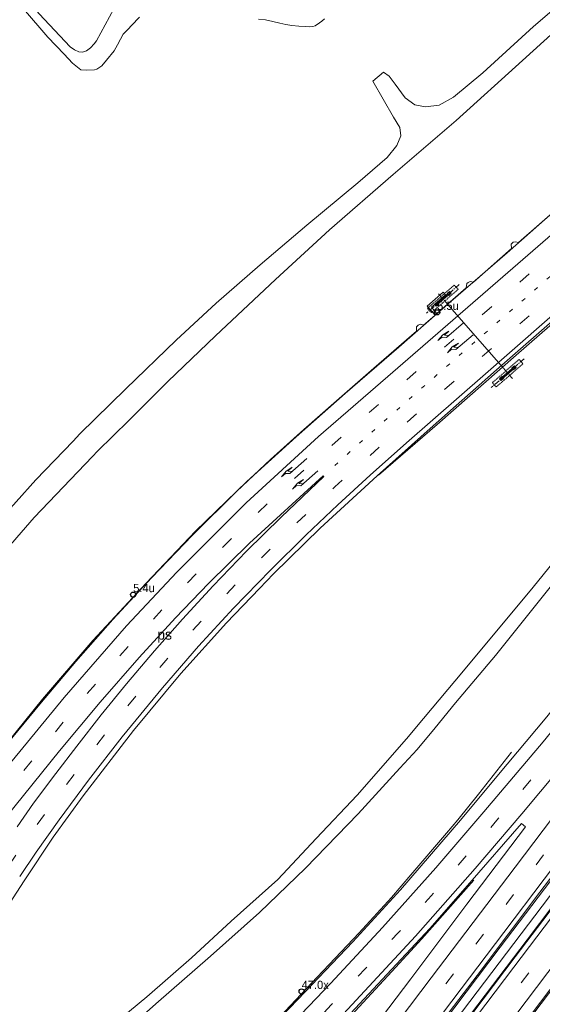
# Model space of a CAD drawing. Header units: metres. Extents: x 83575 to 86200, y 450600 to 453750.
# Tile 60 of 94: x 84973 to 85099, y 452396 to 452634. Entities that reach past the tile are written whole.
import ezdxf
from ezdxf.enums import TextEntityAlignment as Align

# ---------------------------------------------------------------- set-up
doc = ezdxf.new("R2010")
doc.units = ezdxf.units.M
for name, pattern in [('13strp', [4, 1, -3]), ('39strp', [12, 3, -9]), ('CENTER', [2, 1.25, -0.25, 0.25, -0.25]), ('DASHED2', [0.375, 0.25, -0.125])]:
    doc.linetypes.add(name, pattern=pattern)
for name, color, linetype, lineweight in [('bw-bs-portaal', 253, 'Continuous', 18), ('gr-bs-geleiderail', 253, 'geleiderail', 18), ('gw-bs-grondwerklijn', 253, 'Continuous', 18), ('kd-bs-kadastralegrens', 253, 'Continuous', 18), ('mk-bs-13streep 0.45', 253, '13strp', 18), ('mk-bs-39streep 0.15', 253, '39strp', 18), ('mk-bs-pijlre750', 253, 'Continuous', 18), ('mk-bs-streep 0.15', 253, 'Continuous', 18), ('mk-bs-vlakmark', 253, 'Continuous', 18), ('vh-bs-randverharding', 253, 'Continuous', 18), ('wm-bs-hectometerbord text', 253, 'Continuous', 18), ('wm-bs-lijnverlich', 253, 'lijnverlich', 18)]:
    doc.layers.add(name, color=color, linetype=linetype, lineweight=lineweight)
doc.styles.add('rtw_iso', font='iso-rtw.shx')
doc.linetypes.add('geleiderail', pattern='A,2,-1,[175,RTW.shx,S=0.5,R=0,X=0,Y=0],-1', length=4)
doc.linetypes.add('lijnverlich', pattern='A,0,-5,[22,RTW.shx,S=1,R=0,X=-0.625,Y=0],2.5,-0.5,[3,RTW.shx,S=0.5,R=0,X=0,Y=0],-0.5,2.5,[22,RTW.shx,S=1,R=180,X=0.625,Y=0],-5', length=16)

# ---------------------------------------------------------------- blocks, each defined once
blk = doc.blocks.new('poer SB40-flat-83')
h = blk.add_hatch()
h.set_pattern_fill('ACET-2D-ANSI31', color=252, angle=41.0993, style=0)
h.set_pattern_definition([(86.0992743, (-85074.838, -452566.187), (-3.16764485, 0.21598867), [])])
h.paths.add_polyline_path([(-1.64, -1.43), (1.64, 1.43), (1.41, 1.7), (-1.87, -1.17)])
at = {"layer": 'bw-bs-portaal', "linetype": 'CENTER'}
for points in [[(3.84, 3.58), (-4.07, -3.32)], [(1, -1.15), (-1.23, 1.41)]]:
    blk.add_lwpolyline(points, dxfattribs=at)
at = {"layer": 'bw-bs-portaal', "linetype": 'DASHED2'}
blk.add_lwpolyline([(-2.86, -3.19), (3.55, 2.4), (2.63, 3.45), (-3.78, -2.13)], close=True, dxfattribs=at)
at = {"layer": 'bw-bs-portaal', "linetype": 'Continuous'}
blk.add_lwpolyline([(1.64, 1.43), (1.41, 1.7), (-1.87, -1.17), (-1.64, -1.43)], close=True, dxfattribs=at)
at = {"layer": 'bw-bs-portaal', "linetype": 'CENTER'}
for points in [[(1.29, 0.96), (0.89, 1.41), (1.5, 1.94), (1.89, 1.48), (1.29, 0.96)], [(-1.73, -1.67), (-2.12, -1.22), (-1.52, -0.69), (-1.12, -1.15), (-1.73, -1.67)]]:
    blk.add_lwpolyline(points, close=True, dxfattribs=at)
blk = doc.blocks.new('poer SB40-flat-84')
h = blk.add_hatch()
h.set_pattern_fill('ACET-2D-ANSI31', color=252, angle=41.0993, style=0)
h.set_pattern_definition([(86.0992743, (-85090.458, -452548.281), (-3.16764485, 0.21598867), [])])
h.paths.add_polyline_path([(-1.64, -1.43), (1.64, 1.43), (1.41, 1.7), (-1.87, -1.17)])
at = {"layer": 'bw-bs-portaal', "linetype": 'CENTER'}
for points in [[(3.84, 3.58), (-4.07, -3.32)], [(1, -1.15), (-1.23, 1.41)]]:
    blk.add_lwpolyline(points, dxfattribs=at)
at = {"layer": 'bw-bs-portaal', "linetype": 'DASHED2'}
blk.add_lwpolyline([(-2.86, -3.19), (3.55, 2.4), (2.63, 3.45), (-3.78, -2.13)], close=True, dxfattribs=at)
at = {"layer": 'bw-bs-portaal', "linetype": 'Continuous'}
blk.add_lwpolyline([(1.64, 1.43), (1.41, 1.7), (-1.87, -1.17), (-1.64, -1.43)], close=True, dxfattribs=at)
at = {"layer": 'bw-bs-portaal', "linetype": 'CENTER'}
for points in [[(1.29, 0.96), (0.89, 1.41), (1.5, 1.94), (1.89, 1.48), (1.29, 0.96)], [(-1.73, -1.67), (-2.12, -1.22), (-1.52, -0.69), (-1.12, -1.15), (-1.73, -1.67)]]:
    blk.add_lwpolyline(points, close=True, dxfattribs=at)
blk = doc.blocks.new('dtbattr-r-flat-9')
at = {"layer": 'mk-bs-vlakmark', "style": 'rtw_iso'}
blk.add_attdef('TAG', text='', height=2.5, dxfattribs=at).set_placement((0, 0), align=Align.MIDDLE_CENTER)
blk = doc.blocks.new('pijlr-flat-1')
at = {"layer": 'mk-bs-pijlre750'}
for p, q in [((0, 0), (-4.13, -3.56)), ((-5, -2.93), (-3.52, -2.05)), ((-3.52, -2.05), (-4.62, -2.99)), ((-6.17, -4.33), (-5, -2.93)), ((-6.17, -4.33), (-5.18, -3.48)), ((-5.18, -3.48), (-4.13, -3.56)), ((-4.62, -2.99), (-3.56, -3.07))]:
    blk.add_line(p, q, dxfattribs=at)
blk = doc.blocks.new('pijlr-flat-17')
at = {"layer": 'mk-bs-pijlre750'}
for p, q in [((0, 0), (-4.09, -3.6)), ((-4.97, -2.98), (-3.5, -2.08)), ((-3.5, -2.08), (-4.58, -3.04)), ((-6.12, -4.4), (-4.97, -2.98)), ((-6.12, -4.4), (-5.15, -3.54)), ((-5.15, -3.54), (-4.09, -3.6)), ((-4.58, -3.04), (-3.53, -3.11))]:
    blk.add_line(p, q, dxfattribs=at)
blk = doc.blocks.new('pijlr-flat-102')
at = {"layer": 'mk-bs-pijlre750'}
for p, q in [((0, 0), (-4.09, -3.6)), ((-4.97, -2.98), (-3.5, -2.08)), ((-3.5, -2.08), (-4.58, -3.04)), ((-6.12, -4.4), (-4.97, -2.98)), ((-6.12, -4.4), (-5.15, -3.54)), ((-5.15, -3.54), (-4.09, -3.6)), ((-4.58, -3.04), (-3.53, -3.11))]:
    blk.add_line(p, q, dxfattribs=at)
blk = doc.blocks.new('pijlr-flat-119')
at = {"layer": 'mk-bs-pijlre750'}
for p, q in [((0, 0), (-4.13, -3.56)), ((-5, -2.93), (-3.52, -2.05)), ((-3.52, -2.05), (-4.62, -2.99)), ((-6.17, -4.33), (-5, -2.93)), ((-6.17, -4.33), (-5.18, -3.48)), ((-5.18, -3.48), (-4.13, -3.56)), ((-4.62, -2.99), (-3.56, -3.07))]:
    blk.add_line(p, q, dxfattribs=at)
blk = doc.blocks.new('HMP1-flat-102')
at = {"color": 253}
blk.add_circle((0, 0), 0.625, dxfattribs=at)
blk = doc.blocks.new('HMP1-flat-104')
at = {"color": 253}
blk.add_circle((0, 0), 0.625, dxfattribs=at)
blk = doc.blocks.new('HMP1-flat-107')
at = {"color": 253}
blk.add_circle((0, 0), 0.625, dxfattribs=at)

msp = doc.modelspace()

# ---------------------------------------------------------------- linework, layer by layer
at = {"layer": 'bw-bs-portaal', "flags": 128}
msp.add_lwpolyline([(85075.84, 452565.04), (85089.23, 452549.69)], dxfattribs=at)
at = {"layer": 'gr-bs-geleiderail', "flags": 128}
for points in [[(85206.5, 452687.28), (85199.86, 452680.21), (85189.5, 452669.55), (85179.98, 452659.95), (85169.57, 452649.73), (85156.65, 452637.28), (85145.74, 452627.16), (85131.25, 452613.73), (85118.05, 452601.96), (85104.76, 452590.22), (85090.18, 452577.42), (85076.65, 452565.65), (85064.09, 452554.72), (85051.22, 452543.54), (85039.38, 452533.08), (85027.51, 452522.34), (85015.16, 452510.31), (85003.24, 452497.81), (84990.43, 452483.98), (84978.33, 452469.87), (84963.23, 452451.25), (84956.87, 452443.13)], [(85221.62, 452674.32), (85208.63, 452660.56), (85185.97, 452637.8), (85164.75, 452617.33), (85138.34, 452593.2), (85112.39, 452570.22), (85092.38, 452552.74), (85073.33, 452536.01), (85059.24, 452523.83)], [(85044.15, 452351.79), (85051.39, 452361.36), (85062.8, 452376.34), (85074.88, 452392.03), (85088.56, 452410.12), (85102.29, 452428.2), (85115.95, 452446.17), (85129.54, 452464.26), (85144.09, 452483.47), (85158.51, 452502.63), (85173.9, 452522.93), (85188.96, 452543.04), (85205.87, 452565.32), (85222.89, 452587.6), (85240.54, 452611), (85262.15, 452639.59)], [(85265.25, 452636.92), (85250.26, 452617.02), (85232.54, 452593.57), (85216.42, 452572.41), (85197.96, 452547.99), (85177.89, 452521.34), (85157.74, 452494.74), (85136.79, 452467.11), (85115.11, 452438.46), (85095.01, 452411.89), (85074.83, 452385.24), (85061.18, 452367.28), (85046.71, 452348.25)], [(85055.67, 452340.29), (85069.41, 452358.38), (85085.51, 452379.55), (85101.66, 452400.86), (85118.56, 452423.18), (85139.55, 452450.8), (85158.89, 452476.33), (85179, 452502.9), (85199.88, 452530.55), (85219.99, 452557.15), (85241.03, 452584.98), (85248.11, 452594.38), (85254.76, 452602.89), (85260.43, 452610.27)], [(85021.03, 452378.97), (85027.05, 452384.95), (85035.46, 452393.36), (85044.49, 452402.91), (85054.6, 452413.58), (85062.32, 452422.08), (85067.03, 452427.53), (85075.63, 452437.56), (85078.34, 452440.77), (85083.32, 452446.97), (85091.23, 452457.09)], [(85029.72, 452370.28), (85040.46, 452381.08), (85051.6, 452392.55), (85062.46, 452404.25), (85069.65, 452412.16), (85082.21, 452426.24)]]:
    msp.add_lwpolyline(points, dxfattribs=at)
at = {"layer": 'gw-bs-grondwerklijn'}
for points in [[(84920.87, 452700), (84932.22, 452687.12), (84977.52, 452635.03), (84984.95, 452627.02)], [(85155.1, 452681.04), (85143.84, 452669.76), (85129.13, 452655.64), (85111.89, 452640.15), (85093.87, 452623.75)], [(84984.95, 452627.02), (84986.02, 452626.32), (84987.04, 452625.82), (84987.91, 452625.74), (84988.94, 452626.09), (84989.9, 452626.83), (84990.77, 452627.79), (84991.29, 452628.5), (84996.49, 452638.11), (85004.82, 452652.57), (85010.33, 452659.76), (85011.48, 452661.16), (85012.97, 452662.9), (85014.15, 452664.59)], [(85093.87, 452623.75), (85077.93, 452609.31), (85062.73, 452596.29), (85047.41, 452582.99), (85034.45, 452570.95), (85019.96, 452557.45), (85008.46, 452546.41), (84999.09, 452536.98), (84991.56, 452529.64), (84990.34, 452528.36)], [(85070.1, 452465.18), (85079.71, 452476.73), (85096.46, 452496.82), (85111.94, 452515.98), (85128.09, 452535.82), (85142.21, 452553.76), (85158.3, 452574.23), (85173.97, 452593.92), (85187.99, 452611.69), (85198.21, 452624.79), (85198.75, 452624.8), (85199.94, 452623.74), (85199.92, 452623.16), (85186.54, 452605.84), (85172.76, 452587.74), (85152.77, 452562.17), (85137.24, 452542.12), (85101.89, 452498.5), (85087.42, 452480.38), (85077.8, 452468.95), (85072.87, 452462.98)], [(84990.34, 452528.36), (84976.31, 452513.66), (84959.63, 452494.43), (84944.95, 452476.74), (84935.23, 452464.77)], [(84943.37, 452350), (84945.03, 452351.36), (84957.63, 452361.27), (84968.23, 452369.46), (84970.83, 452371.65), (84971.7, 452371.93), (84971.77, 452372), (84971.37, 452372.41), (84971.62, 452372.69), (84972.08, 452372.32), (84972.14, 452372.4), (84980.01, 452378.81), (84992.76, 452389.29), (85003.42, 452398.16), (85014.2, 452407.56), (85023.78, 452416.41), (85035.01, 452426.38), (85044.18, 452436.3), (85054.08, 452446.75), (85066.01, 452460.28), (85070.1, 452465.18)], [(85072.87, 452462.98), (85068.57, 452457.76), (85064.33, 452453.24), (85054.33, 452442.28), (85041.65, 452429.16), (85030.53, 452418.5), (85018.79, 452407.94), (85005.61, 452396.47), (84992.9, 452385.1), (84974.74, 452370.41), (84965.43, 452363.09), (84962.29, 452360.43), (84959.92, 452358.38), (84959.84, 452358.32), (84960.18, 452357.87), (84959.82, 452357.52), (84959.21, 452358.09), (84959.14, 452358.02), (84951.93, 452352.44), (84948.99, 452350)]]:
    msp.add_lwpolyline(points, dxfattribs=at)
at = {"layer": 'gw-bs-grondwerklijn', "flags": 128}
msp.add_lwpolyline([(85091.46, 452387.92), (85109.74, 452412.06)], dxfattribs=at)
at = {"layer": 'kd-bs-kadastralegrens'}
for points in [[(85108.15, 452641.92), (85096.59, 452631.96), (85084.37, 452620.81), (85077.28, 452614.92), (85073.82, 452612.96), (85070.51, 452612.55), (85067.94, 452613.03), (85065.66, 452614.75), (85063.26, 452618.08), (85061.81, 452619.99), (85060.47, 452620.94), (85057.87, 452618.79), (85062.85, 452610.07), (85064.39, 452607.64), (85064.63, 452605.62), (85063.63, 452603.25), (85061.31, 452600.4), (85054.21, 452594.31), (85041.93, 452584.07), (85030.75, 452574.5), (85020.1, 452565.26), (85010.47, 452556.4), (84998.4, 452544.67), (84987.29, 452533.77), (84985.66, 452532.07), (84976.68, 452522.72), (84967.12, 452512.1)], [(84968.32, 452642.53), (84979.61, 452629.39), (84983.5, 452625.24), (84985.51, 452623.09), (84987.57, 452621.52), (84988.9, 452621.4), (84990.79, 452621.51), (84991.41, 452621.64), (84992.59, 452622.49), (84993.72, 452623.84), (84995.57, 452626.09), (84996.35, 452627.52), (84997.05, 452628.92), (84997.76, 452630.12), (84998.9, 452631.27), (84999.75, 452632.15), (85001.63, 452634.18)], [(85030.36, 452633.71), (85032.02, 452633.53), (85033.76, 452633.13), (85035.5, 452632.72), (85036.92, 452632.44), (85038.35, 452632.21), (85040.02, 452632.06), (85041.7, 452631.95), (85042.57, 452631.89), (85043.45, 452631.91), (85043.95, 452632.11), (85045.01, 452632.81), (85045.57, 452633.23), (85046.24, 452633.82)]]:
    msp.add_lwpolyline(points, dxfattribs=at)
at = {"layer": 'mk-bs-13streep 0.45', "flags": 128}
msp.add_lwpolyline([(85048.71, 452526.16), (85059.33, 452535.77), (85077.35, 452551.54), (85098.43, 452569.84), (85119.41, 452588.24), (85140.92, 452607.57), (85158.55, 452623.85), (85175.85, 452640.31), (85192.91, 452657.15), (85201.34, 452665.74), (85214.41, 452679.46)], dxfattribs=at)
at = {"layer": 'mk-bs-39streep 0.15', "flags": 128}
for points in [[(85209.02, 452679.27), (85198.56, 452668.28), (85181.45, 452651.13), (85163.22, 452633.5), (85146.17, 452617.5), (85128.54, 452601.55), (85110.37, 452585.33), (85090.93, 452568.26), (85071.17, 452551.28), (85052.48, 452535.01), (85036.23, 452520.52), (85027.33, 452512.08), (85018.6, 452503.38), (85010, 452494.53), (85001.6, 452485.52), (84993.39, 452476.25), (84985.36, 452466.83), (84975.65, 452454.97), (84962.03, 452437.97)], [(84970.21, 452429.79), (84974.72, 452436.38), (84981.7, 452446.14), (84988.89, 452455.68), (84996.27, 452465.06), (85003.86, 452474.33), (85011.62, 452483.34), (85019.73, 452492.22), (85028.52, 452501.4), (85037.42, 452510.29), (85048.71, 452521.02), (85067.74, 452538.05), (85087.18, 452555.01), (85106.36, 452571.75), (85124.95, 452588.11), (85143.18, 452604.48), (85161.59, 452621.49), (85179.41, 452638.5), (85197.09, 452656.07), (85214.62, 452674.25)], [(85252.54, 452647.83), (85233.56, 452623.14), (85210.8, 452593.8), (85187.06, 452563.46), (85163.93, 452534.29), (85141.06, 452505.85), (85119.81, 452479.57), (85097.21, 452451.91), (85087.76, 452440.72), (85079.83, 452431.52), (85071.89, 452422.45), (85063.91, 452413.5), (85056.02, 452404.91), (85047.86, 452396.21), (85039.47, 452387.48), (85032.28, 452380.17), (85024.44, 452372.31)], [(85258.3, 452642.88), (85225.18, 452599.15), (85201.98, 452568.58), (85179.18, 452538.55), (85156.5, 452508.56), (85134.13, 452478.86), (85111.31, 452448.65), (85090.13, 452420.61), (85074.44, 452399.95), (85058.35, 452378.68), (85043.31, 452358.82)], [(85269.13, 452633.6), (85249.07, 452607.05), (85227.84, 452578.97), (85205.94, 452550.02), (85183.07, 452519.83), (85161.6, 452491.4), (85139.94, 452462.72), (85118.07, 452433.86), (85096.58, 452405.45), (85074.92, 452376.83), (85053.04, 452347.95), (85039.8, 452330.59), (85004.16, 452283.51), (84963.09, 452229.28), (84920.31, 452172.74), (84898.16, 452143.46), (84877.48, 452116.26), (84862.82, 452097.01), (84847.17, 452076.46), (84817.84, 452038.21)]]:
    msp.add_lwpolyline(points, dxfattribs=at)
at = {"layer": 'mk-bs-streep 0.15', "flags": 128}
for points in [[(84959.49, 452440.51), (84970.96, 452454.98), (84983.49, 452470.29), (84998.55, 452487.53), (85010.68, 452500.49), (85027.32, 452517.19), (85044.8, 452533.16), (85062.64, 452548.64), (85083.19, 452566.37), (85106, 452586.28), (85127.52, 452605.53), (85146.56, 452622.76), (85166.61, 452641.75), (85185.24, 452660.01), (85197.54, 452672.5), (85209.28, 452684.9)], [(84972.82, 452427.18), (84976.75, 452432.97), (84982.3, 452440.8), (84989.39, 452450.32), (84997.48, 452460.77), (85007.24, 452472.64), (85015.88, 452482.64), (85024.3, 452491.79), (85033.25, 452500.99), (85041.84, 452509.5), (85049.44, 452516.7), (85057.21, 452523.86), (85065.95, 452531.66), (85084.97, 452548.26), (85106.95, 452567.44), (85126.22, 452584.41), (85144.85, 452601.11), (85162.57, 452617.46), (85178.02, 452632.11), (85192.29, 452646.13), (85206.97, 452660.97), (85219.91, 452674.6)], [(85249.71, 452650.24), (85242.76, 452641.18), (85224.69, 452617.75), (85199.9, 452585.86), (85182.45, 452563.58), (85163.8, 452540.02), (85143.23, 452514.46), (85128.08, 452495.6), (85111.83, 452475.49), (85098.85, 452459.6), (85084.59, 452442.7), (85073.05, 452429.25), (85060.16, 452414.84), (85047.78, 452401.44), (85037.09, 452390.25), (85028.36, 452381.36), (85021.83, 452374.9)], [(85261.06, 452640.52), (85242.66, 452616.16), (85222.9, 452590.07), (85200.06, 452560.01), (85178.33, 452531.41), (85156.26, 452502.17), (85128.26, 452465.13), (85108.82, 452439.33), (85089.38, 452413.66), (85066.58, 452383.51), (85044.04, 452353.79)], [(85049.07, 452348.86), (85069.58, 452375.94), (85091.82, 452405.31), (85115.72, 452436.87), (85141.72, 452471.24), (85166.13, 452503.55), (85186.09, 452529.9), (85210.12, 452561.65), (85232.56, 452591.32), (85256.51, 452622.91), (85266.36, 452635.98)], [(85271.87, 452631.26), (85254.9, 452608.78), (85232.76, 452579.5), (85211.39, 452551.32), (85186.96, 452518.96), (85163.49, 452487.94), (85140.59, 452457.62), (85115.21, 452424.1), (85092.28, 452393.85), (85067.43, 452361.05), (85054.34, 452343.79)], [(85143.36, 452502.85), (85129.17, 452485.35), (85107.25, 452458.36), (85093.74, 452442.23), (85082.47, 452429.1), (85068.1, 452412.8), (85050.76, 452394.07), (85034.81, 452377.62), (85027.31, 452370.12)], [(85038.82, 452359.01), (85054.01, 452379.04), (85071.95, 452402.73), (85092.15, 452429.38), (85112.17, 452455.8), (85131.7, 452481.75), (85146.15, 452500.74)]]:
    msp.add_lwpolyline(points, dxfattribs=at)
at = {"layer": 'mk-bs-vlakmark', "flags": 128}
msp.add_lwpolyline([(84969.4, 452441.24), (84982.42, 452457.43), (84992.18, 452469.11), (85001.58, 452479.9), (85010.34, 452489.45), (85018.3, 452497.73), (85028.16, 452507.43), (85045.88, 452523.71), (85046.04, 452523.5), (85035.75, 452513.74), (85027.46, 452505.49), (85019.4, 452497.17), (85012.01, 452489.18), (85005.31, 452481.55), (84998.53, 452473.56), (84992.45, 452466.1), (84986.55, 452458.56), (84981.48, 452451.92), (84976.17, 452444.78), (84972.2, 452439.14)], dxfattribs=at)
at = {"layer": 'vh-bs-randverharding'}
msp.add_line((85072.87, 452562.43), (85073.29, 452562.79), dxfattribs=at)
for points in [[(85087.74, 452451.2), (85099.76, 452465.58), (85119.79, 452490.54), (85138.79, 452514.26), (85156.73, 452536.97), (85171.24, 452554.97), (85189.52, 452578.08), (85203.83, 452596.34), (85218.78, 452615.69), (85225.94, 452624.93)], [(85073.29, 452562.79), (85080.32, 452568.97), (85080.53, 452569.99), (85080.85, 452570.29), (85081.33, 452570.48), (85082.13, 452570.36), (85091.29, 452578.44), (85091.21, 452579.47), (85091.67, 452579.98), (85092.22, 452580.05), (85092.97, 452579.91), (85102.43, 452588.21)], [(85121.56, 452578.97), (85104.23, 452563.72), (85087.63, 452549.2), (85071.7, 452535.12), (85058.92, 452523.71), (85045.17, 452511.04), (85033.92, 452500.04), (85030.53, 452496.52)], [(85072.87, 452562.43), (85070.97, 452564.56), (85074.78, 452567.95), (85075.36, 452567.3)], [(85075.36, 452567.3), (85071.96, 452564.28), (85073.29, 452562.79)], [(85014.38, 452509.32), (85014.55, 452509.49), (85025.1, 452519.96), (85033.25, 452527.6), (85041.25, 452534.86), (85047.82, 452540.62), (85058.08, 452549.6), (85068.41, 452558.53), (85068.39, 452559.55), (85068.82, 452560.01), (85069.36, 452560.26), (85070.1, 452559.99), (85072.87, 452562.43)], [(84886.52, 452350), (84895.07, 452361.74), (84918.84, 452393.78), (84941.37, 452423.22), (84957, 452443), (84960.7, 452447.68), (84968.61, 452457.63), (84977.63, 452468.69), (84986.31, 452478.92), (84995.23, 452489.04), (85004.61, 452499.21), (85014.38, 452509.32)], [(85030.53, 452496.52), (85022.59, 452488.29), (85011.62, 452476.03), (85000.24, 452462.29), (84988.08, 452446.59), (84980.88, 452436.61), (84973.91, 452426.09), (84963.55, 452410.22), (84953.24, 452392.57), (84944.59, 452376.53), (84938.38, 452363.97), (84932.07, 452350)], [(84990.45, 452350), (84994.85, 452353.83), (85009.04, 452366.99), (85021.32, 452378.68), (85029.46, 452386.77), (85039.83, 452397.47), (85053.07, 452411.38), (85064.54, 452423.95), (85079, 452440.74), (85087.74, 452451.2)], [(85027.24, 452350), (85036.4, 452362.05), (85035.31, 452362.94), (85035.91, 452363.82), (85036.06, 452363.95), (85037.99, 452364.18), (85051.02, 452381.35), (85049.96, 452382.22), (85050.78, 452383.32), (85052.65, 452383.51), (85067.01, 452402.48), (85080.54, 452420.47), (85094.65, 452439.11), (85093.65, 452439.92), (85081.23, 452425.63), (85071.55, 452414.64), (85061.22, 452403.55), (85051.47, 452393.03), (85039.65, 452380.9), (85029.38, 452370.62), (85028.39, 452369.51), (85008.18, 452350)], [(85107.43, 452435.61), (85098.07, 452423.34), (85082.99, 452403.29), (85067.14, 452382.57), (85056.47, 452368.53), (85045.66, 452354.34), (85042.21, 452350)], [(85048.46, 452350), (85049.12, 452350.88), (85074.01, 452383.78), (85092.16, 452407.75), (85111.09, 452432.71)], [(85120.02, 452425.64), (85109.74, 452412.06), (85091.46, 452387.92), (85073.51, 452364.26), (85062.69, 452350)]]:
    msp.add_lwpolyline(points, dxfattribs=at)
at = {"layer": 'wm-bs-lijnverlich'}
msp.add_lwpolyline([(85263.73, 452638.24), (85211.98, 452569.96), (85157.94, 452498.57), (85105.7, 452429.32), (85049.91, 452355.74), (85047.48, 452352.52)], dxfattribs=at)

# ---------------------------------------------------------------- block references
for name, p in [('poer SB40-flat-83', (85074.84, 452566.19)), ('HMP1-flat-107', (85073.34, 452563.07)), ('pijlr-flat-1', (85079.71, 452560.58)), ('pijlr-flat-119', (85081.99, 452557.67)), ('poer SB40-flat-84', (85090.46, 452548.28)), ('pijlr-flat-17', (85041.96, 452527.82)), ('pijlr-flat-102', (85044.65, 452524.9)), ('HMP1-flat-102', (85000.15, 452495.06)), ('HMP1-flat-104', (85040.71, 452399.45))]:
    msp.add_blockref(name, p)
msp.add_blockref('dtbattr-r-flat-9', (85007.72, 452485.45)).add_auto_attribs({'TAG': 'ps'})

# ---------------------------------------------------------------- texts
at = {"layer": 'wm-bs-hectometerbord text', "style": 'rtw_iso'}
for s, p in [('5.5u', (85073.34, 452563.06)), ('5.4u', (85000.15, 452495.05)), ('47.0x', (85040.71, 452399.43))]:
    msp.add_text(s, height=2, dxfattribs=at).set_placement(p, align=Align.BOTTOM_LEFT)

doc.saveas('drawing.dxf')
